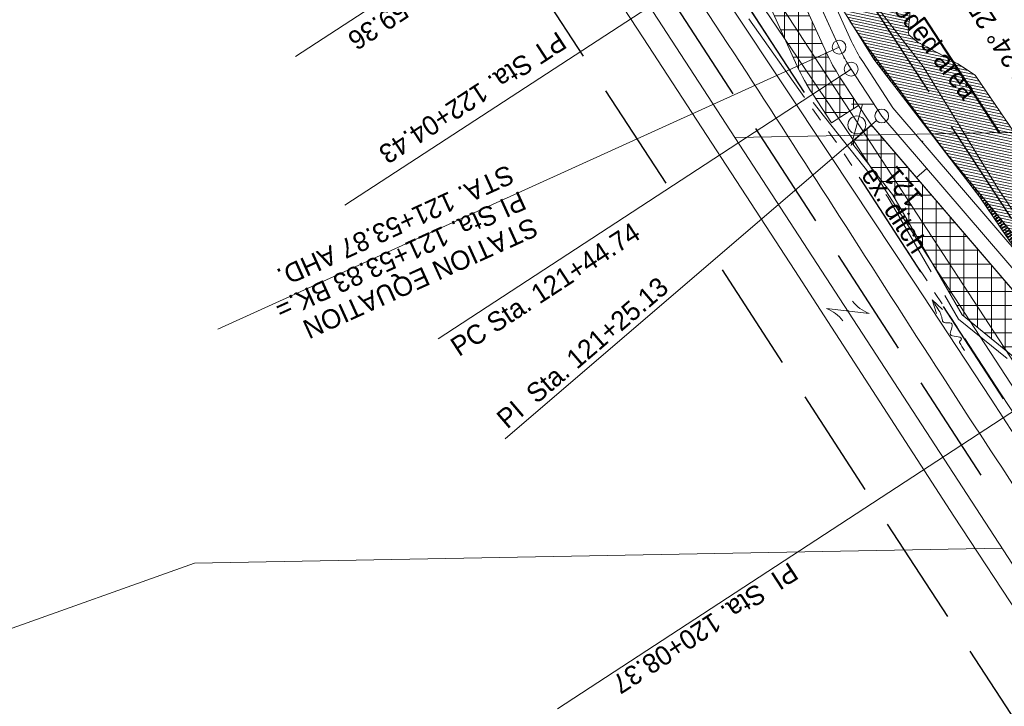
# Model space of a CAD drawing. Header units: feet. Extents: x 2433273 to 2447442, y 555003 to 575201.
# Tile 60 of 226: x 2438632 to 2438990, y 562345 to 562594. Entities that reach past the tile are written whole.
import ezdxf
from ezdxf.enums import TextEntityAlignment as Align

# ---------------------------------------------------------------- set-up
doc = ezdxf.new("R2010")
doc.units = ezdxf.units.FT
doc.header["$LTSCALE"] = 50
doc.header["$MEASUREMENT"] = 0
for name, pattern in [('cl20', [100, 5, -5, 80, -5, 5]), ('cl50', [100, 7.5, -7.5, 70, -7.5, 7.5]), ('constlimit', [0.85, 0.65, -0.1, -0.1]), ('DGN Style 2', [484.236387, 290.541832, -193.694555]), ('DGN Style 3', [677.930942, 484.236387, -193.694555]), ('esmtshpr', [5.35, 1, -0.175, -0.175, 4]), ('esmtuex', [4.65, 0.8, -0.275, -0.275, 0.8, -0.3, 0.8, -0.3, 0.8, -0.3]), ('rowex', [4.85, 0.8, -0.375, -0.375, 0.8, -0.3, 0.8, -0.3, 0.8, -0.3]), ('stream', [1.4, 0.7, -0.1, 0.1, -0.1, 0.1, -0.1, 0.1, -0.1]), ('treelt', [0.3, -0.15, -0.15])]:
    doc.linetypes.add(name, pattern=pattern)
for name, color, linetype, lineweight in [('DR_X_Ditch', 133, 'stream', 0), ('DR_X_Flow_Arrow', 151, 'Continuous', 0), ('DV_X_Property_Line', 7, 'Continuous', 0), ('DV_X_Property_Line (Construction)', 7, 'Continuous', 0), ('EV_Ecological_Wetlands', 151, 'stream', 13), ('GE_P_CL_50', 7, 'cl50', 13), ('PV_P_Bikeway', 193, 'Continuous', 13), ('PV_X_EOP', 7, 'DGN Style 3', 0), ('RW_P_Const_Limits', 120, 'constlimit', 0), ('RW_P_Esmt_SH', 193, 'esmtshpr', 40), ('RW_X_CL_20', 6, 'cl20', 0), ('RW_X_Esmt_U', 6, 'esmtuex', 30), ('RW_X_Fee_RW', 6, 'rowex', 30), ('SV_X_Break_Lines', 4, 'DGN Style 2', 0), ('SV_X_Text', 7, 'Continuous', 0), ('UT_X_Overhead_Electric', 1, 'Continuous', 0), ('UT_X_Telecom_Cells', 30, 'Continuous', 0), ('VG_P_Cells', 3, 'Continuous', 13), ('VG_X_Tree_Line_Lt', 3, 'treelt', 0)]:
    doc.layers.add(name, color=color, linetype=linetype, lineweight=lineweight)
doc.layers.add('GK_Visualization', color=30, linetype='Continuous', lineweight=13, plot=False)
doc.styles.add('Slanted-Normal LS 0.50', font='font31.shx', dxfattribs={"height": 0.14})
doc.styles.add('Style-font30', font='font30.shx')
doc.styles.add('Style-font31', font='font31.shx')

# ---------------------------------------------------------------- blocks, each defined once
blk = doc.blocks.new('X_55')
at = {"layer": 'GK_Visualization', "color": 1, "linetype": 'Continuous', "lineweight": 0}
for p, q in [((-0.07, -0.07), (0.07, 0.07)), ((-0.07, 0.07), (0.07, -0.07))]:
    blk.add_line(p, q, dxfattribs=at)
blk = doc.blocks.new('DFL-X_14')
at = {"layer": 'DR_X_Flow_Arrow', "color": 151, "linetype": 'Continuous', "lineweight": 0, "flags": 128}
blk.add_lwpolyline([(-0.08, -0.0214), (0, 0), (-0.08, 0.0215)], dxfattribs=at)
at = {"layer": 'DR_X_Flow_Arrow', "color": 151, "linetype": 'Continuous', "lineweight": 0}
blk.add_open_spline([(0, 0), (-0.0277, 0.0001), (-0.0554, 0.0002), (-0.0831, 0.0002), (-0.0943, 0.0003), (-0.1051, 0.005), (-0.116, 0.0078), (-0.1231, 0.0095), (-0.1298, 0.0131), (-0.1368, 0.015), (-0.1547, 0.0198), (-0.1638, -0.0202), (-0.1793, -0.0218), (-0.1968, -0.0235), (-0.2129, 0.0182), (-0.2278, 0.0195), (-0.244, 0.0209), (-0.2647, -0.0282), (-0.2838, -0.0218), (-0.2906, -0.0194), (-0.2867, 0.0007), (-0.2951, 0.0006), (-0.3134, 0.0004), (-0.3317, 0.0002), (-0.35, 0)], degree=3, knots=[0, 0, 0, 0, 0.203531, 0.203531, 0.203531, 0.286234, 0.286234, 0.286234, 0.340272, 0.340272, 0.340272, 0.477755, 0.477755, 0.477755, 0.633727, 0.633727, 0.633727, 0.804111, 0.804111, 0.804111, 0.865463, 0.865463, 0.865463, 1, 1, 1, 1], dxfattribs=at)
blk = doc.blocks.new('OHK_9')
at = {"layer": 'DV_X_Property_Line', "color": 2, "linetype": 'Continuous', "lineweight": 0}
blk.add_line((-0.1, -0.12), (0.1, 0.12), dxfattribs=at)
for centre, start, end in [((-0.0581, 0.335), 273.69448, 306.33701), ((0.0581, -0.335), 93.69448, 126.33701)]:
    blk.add_arc(centre, 0.2668, start, end, dxfattribs=at)
at = {"layer": 'DV_X_Property_Line (Construction)', "color": 2, "linetype": 'Continuous', "lineweight": 30}
blk.add_point((0, 0), dxfattribs=at)
blk = doc.blocks.new('X_152')
at = {"layer": 'GK_Visualization', "color": 1, "linetype": 'Continuous', "lineweight": 0}
for p, q in [((-0.07, -0.07), (0.07, 0.07)), ((-0.07, 0.07), (0.07, -0.07))]:
    blk.add_line(p, q, dxfattribs=at)
blk = doc.blocks.new('X_153')
at = {"layer": 'GK_Visualization', "color": 1, "linetype": 'Continuous', "lineweight": 0}
for p, q in [((-0.07, -0.07), (0.07, 0.07)), ((-0.07, 0.07), (0.07, -0.07))]:
    blk.add_line(p, q, dxfattribs=at)
blk = doc.blocks.new('SURVPN-CROSS_88')
at = {"layer": 'GK_Visualization', "color": 30, "linetype": 'Continuous', "lineweight": 0}
for p, q in [((0.07, 0), (-0.07, 0)), ((0, 0.07), (0, -0.07))]:
    blk.add_line(p, q, dxfattribs=at)
blk = doc.blocks.new('SURVPN-CROSS_89')
at = {"layer": 'GK_Visualization', "color": 30, "linetype": 'Continuous', "lineweight": 0}
for p, q in [((0.07, 0), (-0.07, 0)), ((0, 0.07), (0, -0.07))]:
    blk.add_line(p, q, dxfattribs=at)
blk = doc.blocks.new('SURVPN-CROSS_90')
at = {"layer": 'GK_Visualization', "color": 30, "linetype": 'Continuous', "lineweight": 0}
for p, q in [((0.07, 0), (-0.07, 0)), ((0, 0.07), (0, -0.07))]:
    blk.add_line(p, q, dxfattribs=at)
blk = doc.blocks.new('TELP_8')
at = {"layer": 'UT_X_Telecom_Cells', "color": 30, "linetype": 'Continuous', "lineweight": 0}
for p, q in [((0.0402, 0.15), (-0.0402, -0.15)), ((0.1202, 0.15), (-0.0398, 0.15))]:
    blk.add_line(p, q, dxfattribs=at)
blk.add_circle((0, 0), 0.065, dxfattribs=at)

msp = doc.modelspace()

# ---------------------------------------------------------------- hatches: boundary and pattern name
at = {"layer": 'EV_Ecological_Wetlands', "linetype": 'Continuous'}
h = msp.add_hatch(dxfattribs=at)
h.set_pattern_fill('HATCH', color=256, style=0, pattern_type=2)
h.set_pattern_definition([(168.13908, (2438971.1135, 562442.503), (-0.2055368, -0.9786494), [])])
h.paths.add_polyline_path([(2438935.67, 562630.7), (2438915.95, 562649.03), (2438898.73, 562662.64), (2438895.12, 562665.14), (2438890.67, 562664.59), (2438887.9, 562662.92), (2438883.73, 562660.14), (2438884.01, 562656.81), (2438892.62, 562641.53), (2438893.45, 562636.25), (2438905.15, 562621.84), (2438927.85, 562602.64), (2438942.39, 562579.36), (2438980.8, 562529.32), (2439025.03, 562464.14), (2439072.59, 562388.74), (2439073.14, 562386.14), (2439071.94, 562383.86), (2439059.56, 562366.54), (2439066.63, 562355.67), (2439097.34, 562362.09), (2439104.01, 562365.7), (2439115.12, 562372.82), (2439097.12, 562400.5), (2439096.81, 562400.96), (2439048.1, 562472.37), (2439033.58, 562493.65), (2438979.13, 562573.48), (2438972.83, 562577.68), (2438960.67, 562584.31), (2438958.45, 562585.42), (2438955.12, 562588.2), (2438954.84, 562589.87), (2438955.4, 562594.87), (2438955.4, 562602.92), (2438954.36, 562608.75), (2438954.36, 562609.79), (2438941.75, 562628.27), (2438939.01, 562629.31)])
h = msp.add_hatch(dxfattribs=at)
h.set_pattern_fill('HATCH', color=256, style=0, pattern_type=2)
h.set_pattern_definition([(213.1391, (2439041.8132, 562441.4201), (0.546673, -0.837346), [])])
h.paths.add_polyline_path([(2439086.35, 562383.15), (2439059.38, 562425.18), (2439032.27, 562467.26), (2439000.25, 562506.9), (2438968.43, 562545.48), (2438939.27, 562584.92), (2438935.27, 562590.76), (2438942.39, 562579.36), (2438980.8, 562529.32), (2439025.03, 562464.14), (2439072.59, 562388.74), (2439073.14, 562386.14), (2439071.94, 562383.86), (2439069, 562379.75), (2439072.62, 562374.18), (2439082.21, 562358.92), (2439097.34, 562362.09), (2439100.08, 562363.57)])
h = msp.add_hatch(dxfattribs=at)
h.set_pattern_fill('HATCH', color=256, style=0, pattern_type=2)
h.set_pattern_definition([(213.13908, (2438941.3003, 562574.2704), (0.546673, -0.837346), [])])
h.paths.add_polyline_path([(2439086.35, 562383.15), (2439059.38, 562425.18), (2439032.27, 562467.26), (2439000.25, 562506.9), (2438968.43, 562545.48), (2438939.27, 562584.92), (2438935.27, 562590.76), (2438942.39, 562579.36), (2438980.8, 562529.32), (2439025.03, 562464.14), (2439072.59, 562388.74), (2439073.14, 562386.14), (2439071.94, 562383.86), (2439069, 562379.75), (2439072.62, 562374.18), (2439082.21, 562358.92), (2439097.34, 562362.09), (2439100.08, 562363.57)])
at = {"layer": 'VG_P_Cells', "lineweight": 0}
h = msp.add_hatch(dxfattribs=at)
h.set_pattern_fill('ANSI37', color=256, scale=40, angle=45, style=0)
h.paths.add_polyline_path([(2438929.96, 562572.97, -0.038042), (2438925.2, 562581.63), (2438908.07, 562619.36, 0.038042), (2438904.04, 562626.68), (2438874.01, 562672.68), (2438864.52, 562665.88), (2438894.28, 562620.31, -0.038042), (2438897.45, 562614.54), (2438914.58, 562576.81, 0.038042), (2438920.19, 562566.6), (2438926.99, 562556.19), (2438936.75, 562562.56)])
h = msp.add_hatch(dxfattribs=at)
h.set_pattern_fill('ANSI37', color=256, scale=40, angle=45, style=0)
h.paths.add_polyline_path([(2439017.21, 562467.04), (2438941.53, 562555.35), (2438934.27, 562549.14), (2438949.19, 562530.26), (2438974.4, 562486.57), (2439013.24, 562454.83), (2439040.57, 562412.97), (2439048.94, 562418.44)])

# ---------------------------------------------------------------- linework, layer by layer
at = {"layer": 'DR_X_Ditch', "flags": 128}
msp.add_lwpolyline([(2439070.86, 562331.38), (2439041.59, 562379.04), (2439018.47, 562411.94), (2438988.48, 562457.87), (2438960.45, 562500.75), (2438930.48, 562546.64), (2438894.62, 562597.22), (2438886.75, 562614.97), (2438874.9, 562632.61), (2438857.05, 562661.22), (2438844.34, 562681.01), (2438843.49, 562689.03), (2438846.12, 562698.59), (2438842.07, 562714.03), (2438846.58, 562728.37), (2438848.57, 562731.81)], dxfattribs=at)
at = {"layer": 'DV_X_Property_Line'}
for p, q in [((2438892, 562550.86), (2439561.8, 562563.15)), ((2438988.88, 562401.87), (2438695.85, 562396.49)), ((2438695.85, 562396.49), (2438003.46, 562149.39))]:
    msp.add_line(p, q, dxfattribs=at)
at = {"layer": 'EV_Ecological_Wetlands', "ltscale": 0.500001, "flags": 128}
msp.add_lwpolyline([(2438939.01, 562629.31), (2438941.75, 562628.27), (2438954.36, 562609.79), (2438954.36, 562608.75), (2438955.4, 562602.92), (2438955.4, 562594.87), (2438954.84, 562589.87), (2438955.12, 562588.2), (2438958.45, 562585.42), (2438960.67, 562584.31), (2438972.83, 562577.68), (2438979.13, 562573.48), (2439033.58, 562493.65), (2439048.1, 562472.37), (2439096.81, 562400.96), (2439097.12, 562400.5), (2439115.12, 562372.82), (2439104.01, 562365.7), (2439097.34, 562362.09), (2439066.63, 562355.67), (2439059.56, 562366.54), (2439071.94, 562383.86), (2439073.14, 562386.14), (2439072.59, 562388.74), (2439025.03, 562464.14), (2438980.8, 562529.32), (2438942.39, 562579.36), (2438927.85, 562602.64), (2438905.15, 562621.84), (2438893.45, 562636.25), (2438892.62, 562641.53), (2438884.01, 562656.81), (2438883.73, 562660.14), (2438887.9, 562662.92), (2438890.67, 562664.59), (2438895.12, 562665.14), (2438898.73, 562662.64), (2438915.95, 562649.03), (2438935.67, 562630.7), (2438939.01, 562629.31)], close=True, dxfattribs=at)
at = {"layer": 'EV_Ecological_Wetlands', "linetype": 'Continuous', "flags": 128}
for points in [[(2438927.85, 562602.64), (2438942.39, 562579.36), (2438980.8, 562529.32), (2439025.03, 562464.14)], [(2439033.58, 562493.65), (2438979.13, 562573.48), (2438972.83, 562577.68), (2438960.67, 562584.31), (2438958.45, 562585.42), (2438955.12, 562588.2), (2438954.84, 562589.87), (2438955.4, 562594.87)]]:
    msp.add_lwpolyline(points, dxfattribs=at)
msp.add_lwpolyline([(2439086.35, 562383.15), (2439059.38, 562425.18), (2439032.27, 562467.26), (2439000.25, 562506.9), (2438968.43, 562545.48), (2438939.27, 562584.92), (2438935.27, 562590.76), (2438942.39, 562579.36), (2438980.8, 562529.32), (2439025.03, 562464.14), (2439072.59, 562388.74), (2439073.14, 562386.14), (2439071.94, 562383.86), (2439069, 562379.75), (2439072.62, 562374.18), (2439082.21, 562358.92), (2439097.34, 562362.09), (2439100.08, 562363.57), (2439086.35, 562383.15)], close=True, dxfattribs=at)
msp.add_lwpolyline([(2439086.35, 562383.15), (2439059.38, 562425.18), (2439032.27, 562467.26), (2439000.25, 562506.9), (2438968.43, 562545.48), (2438939.27, 562584.92), (2438935.27, 562590.76), (2438942.39, 562579.36), (2438980.8, 562529.32), (2439025.03, 562464.14), (2439072.59, 562388.74), (2439073.14, 562386.14), (2439071.94, 562383.86), (2439069, 562379.75), (2439072.62, 562374.18), (2439082.21, 562358.92), (2439097.34, 562362.09), (2439100.08, 562363.57), (2439086.35, 562383.15)], close=True, dxfattribs=at)
at = {"layer": 'GE_P_CL_50', "linetype": 'Continuous'}
for p, q in [((2438876.11, 562674.05), (2438732.55, 562580.32)), ((2438906.14, 562628.05), (2438750.43, 562526.4)), ((2438704.32, 562481.32), (2438929.75, 562583.69)), ((2438784.27, 562477.86), (2438934.14, 562575.7)), ((2438943.34, 562557.08), (2438808.58, 562441.59)), ((2438961.59, 562539.63), (2438957.8, 562536.37)), ((2439019.12, 562468.68), (2438827.64, 562343.67))]:
    msp.add_line(p, q, dxfattribs=at)
at = {"layer": 'GE_P_CL_50'}
for p, q in [((2438929.75, 562583.69), (2438912.62, 562621.43)), ((2438945.24, 562558.71), (2438934.14, 562575.7)), ((2439021.22, 562470.05), (2438945.24, 562558.71))]:
    msp.add_line(p, q, dxfattribs=at)
at = {"layer": 'GE_P_CL_50', "linetype": 'Continuous'}
for centre in [(2438929.75, 562583.69), (2438934.14, 562575.7), (2438945.24, 562558.71)]:
    msp.add_circle(centre, 2.5, dxfattribs=at)
at = {"layer": 'GE_P_CL_50', "extrusion": (0, 0, -1)}
msp.add_arc((-2438984.38, 562608.5), 60, 326.8609, 335.5754, dxfattribs=at)
at = {"layer": 'GK_Visualization', "color": 1, "flags": 128}
msp.add_lwpolyline([(2438934.14, 562575.7, -0.038042), (2438929.75, 562583.69), (2438912.62, 562621.43, 0.038042), (2438908.23, 562629.42), (2438878.2, 562675.41, 0.07846), (2438865.65, 562689.3), (2438839.76, 562710.2, -0.07846), (2438827.21, 562724.09)], format="xyb", dxfattribs=at)
at = {"layer": 'GK_Visualization', "color": 30, "extrusion": (0, 0, -1)}
msp.add_arc((-2438984.38, 562608.5), 60, 326.8609, 335.5754, dxfattribs=at)
at = {"layer": 'PV_P_Bikeway'}
for p, q in [((2438934.31, 562585.76), (2438917.17, 562623.49)), ((2438925.2, 562581.63), (2438908.07, 562619.36)), ((2438949.25, 562561.71), (2438938.33, 562578.44)), ((2438941.23, 562555.7), (2438929.96, 562572.97)), ((2439025.23, 562473.05), (2438949.25, 562561.71)), ((2439017.21, 562467.04), (2438941.23, 562555.7))]:
    msp.add_line(p, q, dxfattribs=at)
for radius in [55, 65]:
    msp.add_arc((2438984.38, 562608.5), radius, 204.4246, 213.1391, dxfattribs=at)
at = {"layer": 'PV_X_EOP', "flags": 128}
msp.add_lwpolyline([(2439040.14, 562309.3), (2439009.78, 562355.16), (2438971.34, 562413.47), (2438913.66, 562502.63), (2438858.72, 562587.13), (2438808.67, 562663.22), (2438771.18, 562721.04), (2438722.9, 562795.76), (2438682.95, 562856.26), (2438650.33, 562905.47), (2438611.11, 562965.48), (2438578.61, 563014.82), (2438534.35, 563081.25), (2438489.74, 563150.12), (2438459.1, 563197.43), (2438407.04, 563277.71), (2438370.55, 563334.35), (2438335.96, 563389.2), (2438298.93, 563447.36), (2438261.83, 563505.93), (2438231.63, 563553.18), (2438195.03, 563611.06), (2438162.75, 563662.18), (2438137.43, 563702.51)], dxfattribs=at)
at = {"layer": 'PV_X_EOP'}
msp.add_open_spline([(2437738.68, 564441.35), (2437720.9, 564441.13), (2437703.13, 564440.92), (2437685.35, 564440.71), (2437668.56, 564440.51), (2437651.78, 564439.93), (2437634.99, 564439.67), (2437617.86, 564439.4), (2437600.73, 564439.47), (2437583.6, 564439.24), (2437563.34, 564438.98), (2437543.08, 564438.4), (2437522.83, 564437.92), (2437506.58, 564437.54), (2437490.35, 564436.67), (2437474.12, 564435.8), (2437461.69, 564435.14), (2437449.61, 564432.12), (2437437.43, 564429), (2437427.84, 564426.54), (2437419.51, 564423.22), (2437411.47, 564415.29), (2437404.31, 564408.23), (2437401.14, 564400.03), (2437400.27, 564391.69), (2437399.58, 564385.08), (2437400.88, 564377.83), (2437404.34, 564371.38), (2437407.05, 564366.35), (2437409.78, 564361.77), (2437414.16, 564358.52), (2437418.57, 564355.24), (2437422.98, 564352.16), (2437427.57, 564349.24), (2437442.23, 564339.91), (2437456.8, 564330.46), (2437471.58, 564321.33), (2437486.7, 564311.99), (2437501.8, 564302.64), (2437516.98, 564293.4), (2437532.81, 564283.78), (2437548.7, 564274.25), (2437564.52, 564264.6), (2437581.06, 564254.5), (2437597.57, 564244.35), (2437614.12, 564234.27), (2437628.9, 564225.26), (2437643.68, 564216.26), (2437658.47, 564207.25), (2437675.31, 564196.99), (2437692.15, 564186.71), (2437709, 564176.44), (2437724.77, 564166.84), (2437740.63, 564157.4), (2437756.41, 564147.81), (2437773.76, 564137.27), (2437791.07, 564126.66), (2437808.19, 564115.76), (2437822.45, 564106.67), (2437836.71, 564097.59), (2437850.97, 564088.5), (2437865.18, 564078.28), (2437879.39, 564068.06), (2437893.6, 564057.83), (2437906.73, 564046.82), (2437919.87, 564035.8), (2437933, 564024.79), (2437946.01, 564012.17), (2437959.03, 563999.55), (2437972.04, 563986.93), (2437983.58, 563973.64), (2437995.13, 563960.35), (2438006.67, 563947.06), (2438018.72, 563930.8), (2438030.78, 563914.53), (2438042.84, 563898.27), (2438052.04, 563884.46), (2438061.24, 563870.65), (2438070.45, 563856.84), (2438081.36, 563840.47), (2438091.62, 563823.66), (2438102.32, 563807.15), (2438111.24, 563793.38), (2438120.16, 563779.61), (2438129.09, 563765.84), (2438139.84, 563749.28), (2438150.66, 563732.76), (2438161.38, 563716.17), (2438171.62, 563700.32), (2438181.62, 563684.32), (2438191.65, 563668.33), (2438200.74, 563653.83), (2438209.82, 563639.31), (2438218.91, 563624.81), (2438227.94, 563610.41), (2438236.97, 563596.01), (2438246.02, 563581.63), (2438256.07, 563565.67), (2438266.52, 563549.97), (2438276.63, 563534.04), (2438287.44, 563517.02), (2438298.1, 563499.9), (2438308.91, 563482.88), (2438319.89, 563465.61), (2438331.01, 563448.42), (2438341.94, 563431.12), (2438351.22, 563416.44), (2438360.47, 563401.74), (2438369.72, 563387.04), (2438379.78, 563371.04), (2438389.69, 563354.94), (2438399.85, 563339.01), (2438411.76, 563320.35), (2438423.98, 563301.89), (2438435.99, 563283.3), (2438447.16, 563266.03), (2438458.31, 563248.75), (2438469.48, 563231.48), (2438479.92, 563215.33), (2438490.32, 563199.15), (2438500.89, 563183.08), (2438510.59, 563168.34), (2438520.32, 563153.62), (2438530.04, 563138.88), (2438540.36, 563123.21), (2438550.71, 563107.55), (2438561.01, 563091.86), (2438570.87, 563076.84), (2438580.36, 563061.59), (2438590.09, 563046.49), (2438600.15, 563030.88), (2438610.24, 563015.29), (2438620.3, 562999.68), (2438629.84, 562984.86), (2438639.27, 562969.97), (2438648.82, 562955.15), (2438658.88, 562939.55), (2438669.25, 562924.16), (2438679.37, 562908.59), (2438689.76, 562892.59), (2438699.94, 562876.45), (2438710.33, 562860.45), (2438720.18, 562845.3), (2438730.45, 562830.42), (2438740.2, 562815.21), (2438750.07, 562799.84), (2438759.91, 562784.45), (2438769.74, 562769.05), (2438779.89, 562753.17), (2438790.02, 562737.29), (2438800.16, 562721.41), (2438809.45, 562706.87), (2438818.77, 562692.35), (2438828.16, 562677.88), (2438838.5, 562661.93), (2438848.97, 562646.06), (2438859.42, 562630.18), (2438871.62, 562611.63), (2438884.06, 562593.24), (2438896.14, 562574.62), (2438907.46, 562557.18), (2438918.7, 562539.69), (2438929.95, 562522.21), (2438942.38, 562502.9), (2438954.78, 562483.58), (2438967.22, 562464.28), (2438977.57, 562448.22), (2438988.15, 562432.32), (2438998.56, 562416.3), (2439008.97, 562400.27), (2439018.91, 562383.94), (2439029.48, 562368.02), (2439039.3, 562353.25), (2439049.12, 562338.48), (2439058.94, 562323.71)], degree=3, knots=[0, 0, 0, 0, 0.008391, 0.008391, 0.008391, 0.016317, 0.016317, 0.016317, 0.024404, 0.024404, 0.024404, 0.033969, 0.033969, 0.033969, 0.041641, 0.041641, 0.041641, 0.047512, 0.047512, 0.047512, 0.052131, 0.052131, 0.052131, 0.056242, 0.056242, 0.056242, 0.059501, 0.059501, 0.059501, 0.062047, 0.062047, 0.062047, 0.064614, 0.064614, 0.064614, 0.072814, 0.072814, 0.072814, 0.081201, 0.081201, 0.081201, 0.089946, 0.089946, 0.089946, 0.099094, 0.099094, 0.099094, 0.107266, 0.107266, 0.107266, 0.116579, 0.116579, 0.116579, 0.125294, 0.125294, 0.125294, 0.134876, 0.134876, 0.134876, 0.142857, 0.142857, 0.142857, 0.285714, 0.285714, 0.285714, 0.428571, 0.428571, 0.428571, 0.571429, 0.571429, 0.571429, 0.714286, 0.714286, 0.714286, 0.857143, 0.857143, 0.857143, 0.860938, 0.860938, 0.860938, 0.865439, 0.865439, 0.865439, 0.869191, 0.869191, 0.869191, 0.873707, 0.873707, 0.873707, 0.878023, 0.878023, 0.878023, 0.881937, 0.881937, 0.881937, 0.885824, 0.885824, 0.885824, 0.890137, 0.890137, 0.890137, 0.894749, 0.894749, 0.894749, 0.899429, 0.899429, 0.899429, 0.903401, 0.903401, 0.903401, 0.907724, 0.907724, 0.907724, 0.912786, 0.912786, 0.912786, 0.917489, 0.917489, 0.917489, 0.921887, 0.921887, 0.921887, 0.925923, 0.925923, 0.925923, 0.930216, 0.930216, 0.930216, 0.934324, 0.934324, 0.934324, 0.938571, 0.938571, 0.938571, 0.942602, 0.942602, 0.942602, 0.946847, 0.946847, 0.946847, 0.95121, 0.95121, 0.95121, 0.955343, 0.955343, 0.955343, 0.959521, 0.959521, 0.959521, 0.963829, 0.963829, 0.963829, 0.967775, 0.967775, 0.967775, 0.972122, 0.972122, 0.972122, 0.977199, 0.977199, 0.977199, 0.981954, 0.981954, 0.981954, 0.987205, 0.987205, 0.987205, 0.991573, 0.991573, 0.991573, 0.995944, 0.995944, 0.995944, 1, 1, 1, 1], dxfattribs=at)
at = {"layer": 'RW_P_Const_Limits', "flags": 128}
for points in [[(2439032.27, 562467.26), (2439000.25, 562506.9), (2438968.43, 562545.48), (2438939.27, 562584.92), (2438911.18, 562625.88), (2438884.51, 562668.19), (2438872.13, 562696.88)], [(2439072.62, 562374.18), (2439038.89, 562411.88), (2439011.57, 562453.73), (2438973.13, 562485.02), (2438947.46, 562529.26), (2438915.96, 562569.08), (2438847.61, 562674.18), (2438831.37, 562687.64)]]:
    msp.add_lwpolyline(points, dxfattribs=at)
at = {"layer": 'RW_P_Esmt_SH'}
msp.add_line((2438987.96, 562552.62), (2438343.18, 563540.24), dxfattribs=at)
at = {"layer": 'RW_X_CL_20'}
msp.add_line((2439330.9, 561875.89), (2438239.32, 563554.6), dxfattribs=at)
msp.add_line((2439330.9, 561875.89), (2438239.32, 563554.6), dxfattribs=at)
at = {"layer": 'RW_X_Esmt_U'}
for p, q in [((2438325.64, 563436.53), (2439337.6, 561880.25)), ((2438396.72, 563437.28), (2439387.9, 561912.96))]:
    msp.add_line(p, q, dxfattribs=at)
at = {"layer": 'RW_X_Fee_RW'}
for p, q in [((2439355.99, 561892.33), (2438264.63, 563570.71)), ((2439305.8, 561859.44), (2438214.01, 563538.49))]:
    msp.add_line(p, q, dxfattribs=at)
at = {"layer": 'SV_X_Break_Lines', "flags": 128}
for points in [[(2439065.44, 562327.77), (2439039.07, 562377.48), (2439014.86, 562409.73), (2438984.9, 562455.92), (2438957.03, 562498.4), (2438926.48, 562544.34), (2438891.71, 562596.75), (2438883.57, 562609.59), (2438867.28, 562628.3), (2438846.31, 562663.65), (2438844.56, 562668.91), (2438841.29, 562674.96), (2438836.16, 562685.52), (2438834.24, 562699.79), (2438827.62, 562698.94), (2438811.52, 562722.85), (2438800.91, 562739.72), (2438789.81, 562758.24), (2438783.5, 562759.91), (2438757.04, 562805.27), (2438727.25, 562847.38), (2438696.49, 562895.15), (2438668.64, 562941.92), (2438642.48, 562981.5), (2438608.66, 563032.42), (2438580.28, 563076.79), (2438548.33, 563125.91), (2438519.6, 563168.96), (2438490.04, 563215.64), (2438461.86, 563254.78), (2438461.66, 563254.88), (2438436.46, 563296.1), (2438429.65, 563309.01), (2438424.63, 563314.68)], [(2439074.22, 562333.78), (2439044.53, 562381.62), (2439024.9, 562409.07), (2439023.3, 562411.84), (2439022.21, 562415.74), (2438991.97, 562461.77), (2438964.29, 562504.27), (2438934.63, 562550.41), (2438899.84, 562601.77), (2438891, 562618.55), (2438880.09, 562635.25), (2438862.33, 562663.97), (2438851.53, 562680.06), (2438848.84, 562686.55), (2438850.01, 562701.57), (2438845.15, 562713.5), (2438848.59, 562725.42), (2438850.63, 562729.69)]]:
    msp.add_lwpolyline(points, dxfattribs=at)
at = {"layer": 'UT_X_Overhead_Electric', "flags": 128}
msp.add_lwpolyline([(2440484.94, 560125.89), (2440303.4, 560483.16), (2440077.36, 560814.73), (2439858.91, 561146.66), (2439663.79, 561442.6), (2439469.82, 561735.95), (2439281.04, 562024.84), (2439081.21, 562334.43), (2438862.95, 562669.03), (2438655.7, 562988.75), (2438247.85, 563617.47), (2438037.55, 563946.39), (2437842.2, 564172.7), (2437639.95, 564407.64)], dxfattribs=at)
at = {"layer": 'VG_P_Cells'}
for p, q in [((2438914.58, 562576.81), (2438897.45, 562614.54)), ((2438926.99, 562556.19), (2438920.19, 562566.6)), ((2438926.99, 562556.19), (2438936.75, 562562.56)), ((2438941.53, 562555.35), (2438934.27, 562549.14)), ((2438949.19, 562530.26), (2438934.27, 562549.14)), ((2438974.4, 562486.57), (2438949.19, 562530.26)), ((2439013.24, 562454.83), (2438974.4, 562486.57))]:
    msp.add_line(p, q, dxfattribs=at)
at = {"layer": 'VG_P_Cells', "lineweight": 0, "flags": 128}
msp.add_lwpolyline([(2438929.96, 562572.97, -0.038042), (2438925.2, 562581.63), (2438908.07, 562619.36, 0.038042), (2438904.04, 562626.68), (2438874.01, 562672.68), (2438864.52, 562665.88), (2438894.28, 562620.31, -0.038042), (2438897.45, 562614.54), (2438914.58, 562576.81, 0.038042), (2438920.19, 562566.6), (2438926.99, 562556.19), (2438936.75, 562562.56), (2438929.96, 562572.97)], format="xyb", close=True, dxfattribs=at)
msp.add_lwpolyline([(2439017.21, 562467.04), (2438941.53, 562555.35), (2438934.27, 562549.14), (2438949.19, 562530.26), (2438974.4, 562486.57), (2439013.24, 562454.83), (2439040.57, 562412.97), (2439048.94, 562418.44), (2439017.21, 562467.04)], close=True, dxfattribs=at)
at = {"layer": 'VG_P_Cells'}
msp.add_arc((2438984.38, 562608.5), 76.66, 204.4246, 213.1391, dxfattribs=at)
at = {"layer": 'VG_X_Tree_Line_Lt', "flags": 128}
msp.add_lwpolyline([(2439119.03, 562365.19), (2439100.47, 562365.57), (2439059.02, 562422.66), (2439018.97, 562485.58), (2438987.51, 562532.31), (2438960.2, 562576.72), (2438927.51, 562619), (2438897.71, 562665.13), (2438877.58, 562713.66)], dxfattribs=at)

# ---------------------------------------------------------------- block references
at = {"layer": 'DR_X_Flow_Arrow', "color": 151, "linetype": 'Continuous', "lineweight": 0, "xscale": 62.50000000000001, "yscale": 62.50000000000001, "zscale": 62.50000000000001, "rotation": 122.5953813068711}
msp.add_blockref('DFL-X_14', (2438963.5, 562492.04), dxfattribs=at)
at = {"layer": 'DV_X_Property_Line', "color": 2, "linetype": 'Continuous', "lineweight": 30, "xscale": 50, "yscale": 50, "zscale": 50, "rotation": 123.139075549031}
msp.add_blockref('OHK_9', (2438932.89, 562487.97), dxfattribs=at)
at = {"layer": 'GK_Visualization', "color": 30, "linetype": 'Continuous', "lineweight": 0}
for name, p in [('SURVPN-CROSS_88', (2438929.75, 562583.69)), ('SURVPN-CROSS_90', (2438931.64, 562579.53)), ('SURVPN-CROSS_89', (2438934.14, 562575.7))]:
    msp.add_blockref(name, p, dxfattribs=at)
at = {"layer": 'GK_Visualization', "color": 1, "linetype": 'Continuous', "lineweight": 0}
for name, p in [('X_152', (2438929.75, 562583.69)), ('X_153', (2438934.14, 562575.7)), ('X_55', (2438960.1, 562549.57))]:
    msp.add_blockref(name, p, dxfattribs=at)
at = {"layer": 'UT_X_Telecom_Cells', "color": 30, "linetype": 'Continuous', "lineweight": 0, "xscale": 50, "yscale": 50, "zscale": 50}
msp.add_blockref('TELP_8', (2438936.19, 562555.47), dxfattribs=at)

# ---------------------------------------------------------------- texts
at = {"layer": 'GE_P_CL_50', "linetype": 'Continuous', "style": 'Style-font31'}
for s, rotation, p in [('PC Sta. 122+59.36', 213.1391, (2438817.31, 562631.48)), ('PT Sta. 122+04.43', 213.1391, (2438827.7, 562589.68)), ('PC Sta. 121+44.74', 33.1391, (2438791.82, 562471.22)), ('PI  Sta. 121+25.13', 40.5951, (2438809.35, 562444.9))]:
    msp.add_text(s, height=7, rotation=rotation, dxfattribs=at).set_placement(p)
msp.add_text('N 24%%d 25\' 29" W', height=7, rotation=123.1391, dxfattribs=at).set_placement((2438977.55, 562595.21), align=Align.TOP_CENTER)
msp.add_text('121', height=7, rotation=130.5951, dxfattribs=at).set_placement((2438955.55, 562535.15), align=Align.CENTER)
at = {"layer": 'GE_P_CL_50', "linetype": 'Continuous', "char_height": 7, "attachment_point": 7, "line_spacing_factor": 0.9, "style": 'Style-font31'}
for s, insert, rotation in [('STATION EQUATION\\PPI Sta. 121+53.83 BK.=\\PSTA. 121+53.87 AHD.\\P\\P\\P\\P', (2438796.58, 562569.97), 204.4246), ('\\P\\PPI  Sta. 120+08.37', (2438911.72, 562397.17), 213.1391)]:
    msp.add_mtext(s, dxfattribs=dict(at, insert=insert, rotation=rotation))
at = {"layer": 'GK_Visualization', "color": 1, "style": 'Style-font30'}
for s, p in [('TEMP10010', (2438929.75, 562583.69)), ('TEMP10009', (2438934.14, 562575.7)), ('TEMP35', (2438960.1, 562549.57))]:
    msp.add_text(s, height=0.14, dxfattribs=at).set_placement(p, align=Align.RIGHT)
at = {"layer": 'SV_X_Text', "style": 'Slanted-Normal LS 0.50'}
for s, rotation, p in [('wooded area', 307.7048, (2438941.91, 562606.77)), ('ex. ditch', 303.1444, (2438937.49, 562537.32))]:
    msp.add_text(s, height=7, rotation=rotation, dxfattribs=at).set_placement(p)

doc.saveas('drawing.dxf')
